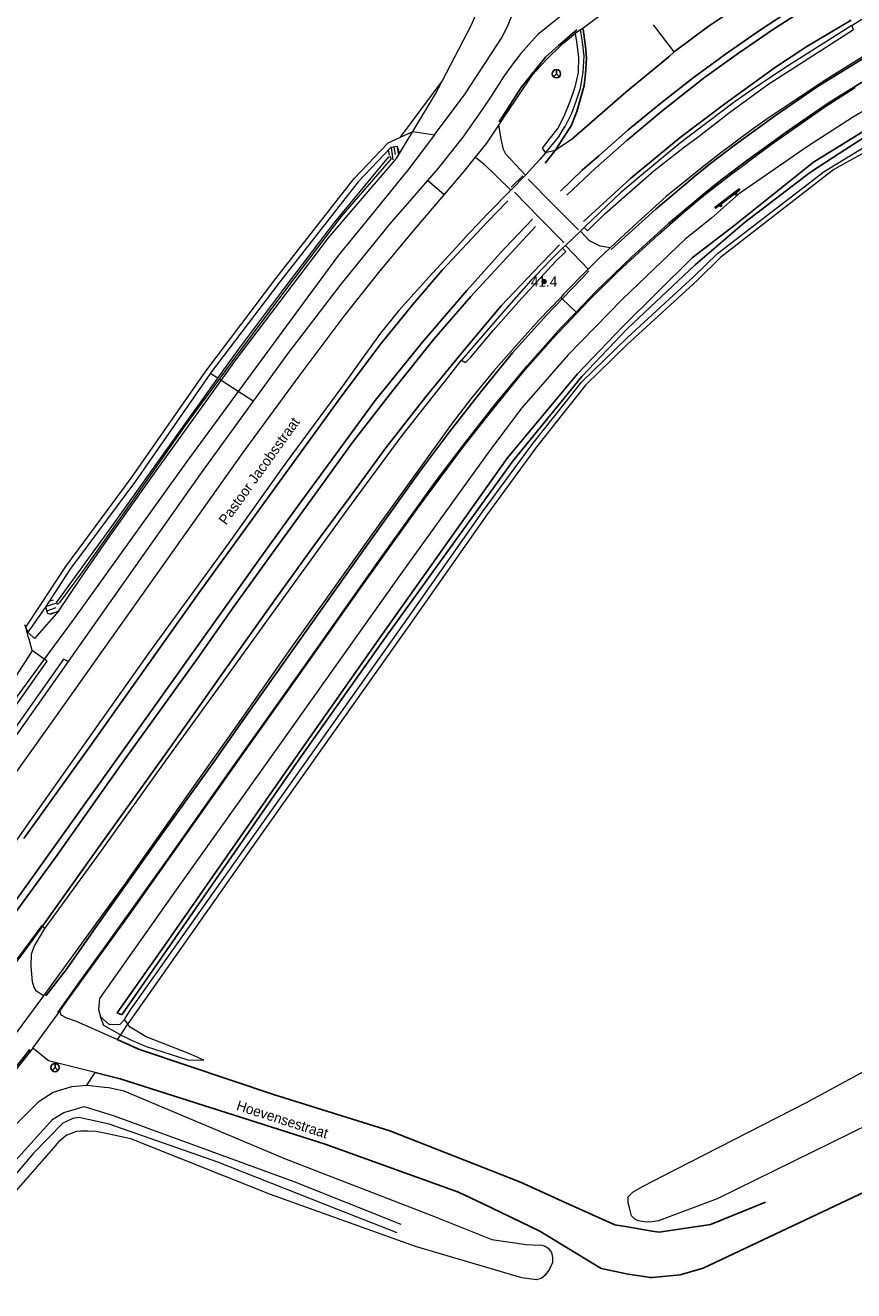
# Model space of a CAD drawing. Header units: metres. Extents: x 169249 to 194689, y 406250 to 412203.
# Tile 243 of 256: x 184875 to 184957, y 410226 to 410351. Entities that reach past the tile are written whole.
import ezdxf
from ezdxf.enums import TextEntityAlignment as Align

# ---------------------------------------------------------------- set-up
doc = ezdxf.new("R2010")
doc.units = ezdxf.units.M
doc.layers.get('0').update_dxf_attribs({"linetype": 'CONTINUOUS'})
for name, color, linetype, lineweight in [('BGT_NLCS_N264$0$B-WE-FV-GELEIDING_WILDRASTER-G', 252, 'CONTINUOUS', 18), ('BGT_NLCS_N264$0$B-WE-GW-TALUD_KRUIN-G', 252, 'CONTINUOUS', 18), ('BGT_NLCS_N264$0$B-WE-GW-TALUD_TEEN-G', 252, 'CONTINUOUS', 18), ('BGT_NLCS_N264$0$B-WE-GW-WATERGANG_INSTEEK-G', 252, 'CONTINUOUS', 18), ('BGT_NLCS_N264$0$B-WE-GW-WATERGANG_SLOOT_BODEM-G', 252, 'CONTINUOUS', 18), ('BGT_NLCS_N264$0$B-WE-OG-TOPOGRAFIE_CULTUURSCHEIDING-G', 252, 'CONTINUOUS', 18), ('BGT_NLCS_N264$0$B-WE-OG-TOPOGRAFIE_TERREIN_AGRARISCH-GV', 252, 'CONTINUOUS', 18), ('BGT_NLCS_N264$0$B-WE-OG-TOPOGRAFIE_TERREIN_GROEN-GV', 252, 'CONTINUOUS', 18), ('BGT_NLCS_N264$0$B-WE-OG-TOPOGRAFIE_TERREIN_GROEN_BOS-GV', 252, 'CONTINUOUS', 18), ('BGT_NLCS_N264$0$B-WE-OG-TOPOGRAFIE_TERREIN_ONBEGROEID-GV', 252, 'CONTINUOUS', 18), ('BGT_NLCS_N264$0$B-WE-OG-TOPOGRAFIE_WATER-GV', 252, 'CONTINUOUS', 18), ('BGT_NLCS_N264$0$B-WE-OG-TOPOGRAFIE_WEG_BERM-GV', 252, 'CONTINUOUS', 18), ('BGT_NLCS_N264$0$B-WE-OG-TOPOGRAFIE_WEG_RIJWEG-GV', 252, 'CONTINUOUS', 18), ('BGT_NLCS_N264$0$B-WE-OG-TOPOGRAFIE_WEG_RIJWIELPAD-GV', 252, 'CONTINUOUS', 18), ('BGT_NLCS_N264$0$B-WE-VW-BEWEGWIJZERING_DRAAGCONSTRUCTIE-S', 252, 'CONTINUOUS', 25), ('BGT_NLCS_N264$0$B-WE-VW-VERKEERSTEKEN_BORD-S', 252, 'CONTINUOUS', 25), ('X-XX-AL-REFERENTIE-G', 7, 'CONTINUOUS', 18)]:
    doc.layers.add(name, color=color, linetype=linetype, lineweight=lineweight)
for name, color, linetype in [('BGT_NLCS_N264$0$B-WE-IE-MEUBILAIR_WEGMEUBILAIR-S', 252, 'CONTINUOUS'), ('BGT_NLCS_N264$0$B-WE-OG-TOPOGRAFIE_WATER_SLOOT-GV', 252, 'CONTINUOUS'), ('BGT_NLCS_N264$0$B-WE-OG-TOPOGRAFIE_WEG_RIJWEG-G', 252, 'CONTINUOUS'), ('BGT_NLCS_N264$0$B-WE-VW-MARKERING-G', 252, 'CONTINUOUS'), ('BGT_NLCS_N264$0$Label_Openbareruimte', 252, 'CONTINUOUS'), ('BGT_NLCS_N264$0$Label_Puntobject', 252, 'CONTINUOUS'), ('BGT_NLCS_N264$0$Taludsymbool_Oever', 252, 'CONTINUOUS')]:
    doc.layers.add(name, color=color, linetype=linetype)
doc.styles.add('BGT_NLCS_N264$0$STANDARD', font='txt')

# ---------------------------------------------------------------- blocks, each defined once
blk = doc.blocks.new('BGT_NLCS_N264$0$SIE-WEG_SCHRIKHEK')
for points in [[(-1.125, 0), (-1.125, 0.1), (-1.5, 0.1), (-1.5, 0)], [(-0.375, 0), (-0.375, 0.1), (-0.75, 0.1), (-0.75, 0)], [(0.375, 0.1), (0, 0.1), (0, 0), (0.375, 0)], [(1.125, 0), (1.125, 0.1), (0.75, 0.1), (0.75, 0)]]:
    blk.add_hatch(color=0).paths.add_polyline_path(points)
at = {"color": 0}
for p, q in [((-1.125, 0), (-1.125, 0.1)), ((-0.75, 0), (-0.75, 0.1)), ((-0.375, 0), (-0.375, 0.1)), ((0, 0.1), (0, 0)), ((0.375, 0.1), (0.375, 0)), ((0.75, 0.1), (0.75, 0)), ((1.125, 0.1), (1.125, 0))]:
    blk.add_line(p, q, dxfattribs=at)
at = {"flags": 128}
for points in [[(-1.5, 0.1), (1.5, 0.1), (1.5, 0), (-1.5, 0)], [(-1.0125, 0.1), (-1.0125, 0.25), (-0.8625, 0.25), (-0.8625, 0.1)], [(0.8625, 0.1), (0.8625, 0.25), (1.0125, 0.25), (1.0125, 0.1)]]:
    blk.add_lwpolyline(points, close=True, dxfattribs=at)
blk = doc.blocks.new('BGT_NLCS_N264$0$SIE-WEG_WEGWIJZER-SO')
for q in [(-0.29, -0.29), (0, 0.41), (0.29, -0.29)]:
    blk.add_line((0, 0), q)
blk.add_circle((0, 0), 0.413)
blk = doc.blocks.new('BGT_NLCS_N264$0$SIE-WEG_PAAL_ALGEMEEN_TYPE_02-SO')
at = {"ltscale": 0.5}
h = blk.add_hatch(color=256, dxfattribs=at)
h.paths.add_polyline_path([(0, 0), (0.1875, 0, 0.41421356), (0, 0.1875)])
h.paths.add_polyline_path([(0, -0.1875), (0, 0), (-0.1875, 0, 0.41421356)])
for p, q in [((-0.1875, 0), (0.1875, 0)), ((0, -0.1875), (0, 0.1875))]:
    blk.add_line(p, q, dxfattribs=at)
blk.add_circle((0, 0), 0.1875, dxfattribs=at)
blk = doc.blocks.new('BGT_NLCS_N264$0$BGT_NLCS_N264_ACAD_1_FMEBLOCK1')
at = {"layer": 'BGT_NLCS_N264$0$Taludsymbool_Oever', "color": 7, "lineweight": 18}
for p, q in [((-0.5, 0.29, 10.49), (-0.42, -0.21, 10.49)), ((-0.23, 0.55, 10.49), (-0.05, -0.64, 10.49)), ((0.06, 0.59, 10.49), (0.18, -0.12, 10.49)), ((0.36, 0.64, 10.49), (0.5, -0.22, 10.49))]:
    blk.add_line(p, q, dxfattribs=at)
blk = doc.blocks.new('BGT_NLCS_N264$0$BGT_NLCS_N264_ACAD_1_FMEBLOCK18')
at = {"layer": 'BGT_NLCS_N264$0$Taludsymbool_Oever', "color": 7, "lineweight": 18}
for p, q in [((-0.55, 0.02, 10.46), (0.55, 0.38, 10.46)), ((-0.21, 0.56, 10.46), (0.22, 0.7, 10.46)), ((-0.45, -0.38, 10.46), (0.47, -0.07, 10.46)), ((-0.14, -0.7, 10.46), (0.53, -0.48, 10.46))]:
    blk.add_line(p, q, dxfattribs=at)
blk = doc.blocks.new('BGT_NLCS_N264')
at = {"layer": 'BGT_NLCS_N264$0$B-WE-FV-GELEIDING_WILDRASTER-G'}
blk.add_polyline3d([(185012.22, 410357.51, 10.26), (185012.07, 410357.49, 10.36), (185006.96, 410357.15, 10.34), (185002.5, 410356.38, 10.35), (184996.27, 410355.04, 10.33), (184986.43, 410351.96, 10.3), (184983.1, 410350.98, 10.29), (184972.8, 410346.28, 10.35), (184964.3, 410341.81, 10.36), (184954.57, 410336.42, 10.35)], dxfattribs=at)
at = {"layer": 'BGT_NLCS_N264$0$B-WE-GW-TALUD_KRUIN-G'}
for points in [[(184876.75, 410288.15, 11.43), (184870.13, 410279.14, 11.4), (184856.9, 410261.17, 11.32)], [(184884.26, 410251.14, 10.71), (184885.34, 410250.61, 10.55), (184886.78, 410249.97, 10.41), (184890.91, 410248.65, 10.27), (184892.48, 410248.64, 10.12)]]:
    blk.add_polyline3d(points, dxfattribs=at)
at = {"layer": 'BGT_NLCS_N264$0$B-WE-GW-TALUD_TEEN-G'}
blk.add_line((184885.03, 410252.12, 10.08), (184884.97, 410252.21, 10.07), dxfattribs=at)
for points in [[(184915.97, 410345.12, 10.69), (184918.86, 410350.67, 10.76), (184919.85, 410352.98, 10.71), (184920.26, 410353.8, 10.7), (184920.58, 410354.47, 10.69), (184920.73, 410355.19, 10.71), (184920.4, 410356.47, 10.71), (184915.79, 410364.62, 10.84), (184915.12, 410365.94, 11.1), (184915.13, 410367, 11.1), (184915.3, 410367.51, 11.14), (184915.95, 410369.57, 11.31)], [(184913.08, 410340.16, 10.52), (184915.32, 410343.87, 10.67), (184915.97, 410345.12, 10.69)], [(184892.48, 410248.64, 10.12), (184891, 410249.28, 10.07), (184886.78, 410250.94, 10.04), (184885.2, 410251.89, 10.1), (184885.03, 410252.12, 10.08)]]:
    blk.add_polyline3d(points, dxfattribs=at)
at = {"layer": 'BGT_NLCS_N264$0$B-WE-GW-WATERGANG_INSTEEK-G'}
for points in [[(184969.3, 410247.84, 10.55), (184943.08, 410234.97, 10.67), (184937.29, 410232.8, 10.58), (184936.45, 410232.67, 10.5), (184935.88, 410232.68, 10.47), (184935.29, 410232.8, 10.43), (184934.96, 410232.97, 10.38), (184934.63, 410233.28, 10.36), (184934.46, 410233.94, 10.35), (184934.31, 410234.55, 10.31), (184934.29, 410235.15, 10.29), (184934.8, 410235.65, 10.27), (184935.77, 410236.21, 10.28), (184938.97, 410237.84, 10.3), (184951.89, 410244.44, 10.38), (184960.73, 410249.26, 10.51)], [(184880.93, 410246.16, 11.1), (184882.68, 410245.98, 11.06), (184883.11, 410245.93, 11.05), (184884.6, 410245.59, 10.99), (184900.43, 410238.93, 10.46), (184902.9, 410237.98, 10.47), (184904.68, 410237.29, 10.47), (184914.95, 410233.31, 10.48), (184920.85, 410230.96, 10.53), (184924.24, 410230.46, 10.46), (184924.92, 410230.43, 10.46), (184925.78, 410230.41, 10.45), (184926.11, 410230.3, 10.47), (184926.41, 410230.1, 10.47), (184926.73, 410229.66, 10.43), (184926.85, 410229.18, 10.41), (184926.83, 410228.69, 10.38), (184926.55, 410228.03, 10.36), (184926.09, 410227.4, 10.33), (184925.72, 410227.12, 10.28), (184925.26, 410226.99, 10.26), (184923.83, 410227.17, 10.25), (184913.34, 410230.26, 10.06), (184899.05, 410235.4, 10.16), (184885.27, 410240.87, 10.12), (184882.7, 410241.42, 10.07), (184881.84, 410241.6, 10.05), (184881.03, 410241.64, 10.07), (184880.36, 410241.62, 10.12), (184879.93, 410241.61, 10.14), (184878.98, 410241.25, 10.21), (184878.19, 410240.6, 10.23), (184877.65, 410239.98, 10.25), (184872.59, 410234.2, 10.22)]]:
    blk.add_polyline3d(points, dxfattribs=at)
at = {"layer": 'BGT_NLCS_N264$0$B-WE-GW-WATERGANG_SLOOT_BODEM-G'}
for points in [[(184911.52, 410231.62, 9.21), (184905.76, 410233.89, 9.22), (184893.85, 410238.58, 9.23), (184883.13, 410242.31, 9.25), (184881.22, 410242.74, 9.27), (184881.05, 410242.78, 9.27), (184880.15, 410242.98, 9.27), (184879.57, 410242.87, 9.28), (184879.01, 410242.62, 9.28), (184878.57, 410242.42, 9.28), (184875.68, 410239.45, 9.28), (184864.2, 410225.91, 9.28)], [(184870.48, 410234.96, 9.27), (184877.61, 410242.8, 9.27), (184878.67, 410243.47, 9.27), (184879.7, 410243.78, 9.26), (184880.67, 410244.05, 9.26), (184883.63, 410243.13, 9.27), (184901.35, 410236.66, 9.25), (184911.88, 410232.47, 9.23)]]:
    blk.add_polyline3d(points, dxfattribs=at)
at = {"layer": 'BGT_NLCS_N264$0$B-WE-OG-TOPOGRAFIE_CULTUURSCHEIDING-G'}
blk.add_line((184874.94, 410291.29, 10.46), (184874.82, 410291.53, 10.73), dxfattribs=at)
blk.add_polyline3d([(184856.9, 410261.17, 11.32), (184866.77, 410275.34, 11.23), (184875.54, 410288.88, 10.97), (184875.56, 410288.99, 10.94)], dxfattribs=at)
at = {"layer": 'BGT_NLCS_N264$0$B-WE-OG-TOPOGRAFIE_TERREIN_AGRARISCH-GV'}
for p, q in [((184911.85, 410339.59, 10.51), (184915.97, 410345.12, 5.17)), ((184875.2, 410290.3, 10.66), (184874.94, 410291.29, 10.46))]:
    blk.add_line(p, q, dxfattribs=at)
blk.add_polyline3d([(184874.94, 410291.29, 10.46), (184876.35, 410293.45, 10.46), (184878.86, 410297.28, 10.46), (184885.32, 410305.99, 10.43), (184892.66, 410316.54, 10.44), (184899.59, 410325.66, 10.5), (184907.31, 410335.53, 10.48), (184910.66, 410339.03, 10.5), (184911.85, 410339.59, 10.51)], dxfattribs=at)
at = {"layer": 'BGT_NLCS_N264$0$B-WE-OG-TOPOGRAFIE_TERREIN_GROEN-GV'}
for p, q in [((184911.85, 410339.59, 10.51), (184913.08, 410340.16, 10.52)), ((184913.08, 410340.16, 10.52), (184915.2, 410339.83, 11.53))]:
    blk.add_line(p, q, dxfattribs=at)
blk.add_polyline3d([(184915.2, 410339.83, 11.53), (184918.25, 410343.87, 11.58), (184921.81, 410349.37, 11.76), (184922.27, 410350.23, 11.74), (184922.47, 410350.67, 11.74), (184922.97, 410351.87, 11.71), (184923.07, 410352.62, 11.71)], dxfattribs=at)
at = {"layer": 'BGT_NLCS_N264$0$B-WE-OG-TOPOGRAFIE_TERREIN_GROEN_BOS-GV'}
for p, q in [((184884.86, 410252.04, 10.18), (184884.26, 410251.14, 10.71)), ((184884.26, 410251.14, 10.71), (184883.93, 410250.65, 10.8)), ((184883.93, 410250.65, 10.8), (184886.52, 410249.54, 3.9))]:
    blk.add_line(p, q, dxfattribs=at)
blk.add_polyline3d([(184954.57, 410336.42, 10.35), (184943.42, 410327.76, 10.13), (184941.12, 410325.5, 9.88), (184934.57, 410319.5, 9.84), (184934.21, 410319.15, 9.84)], dxfattribs=at)
at = {"layer": 'BGT_NLCS_N264$0$B-WE-OG-TOPOGRAFIE_TERREIN_ONBEGROEID-GV', "linetype": 'Continuous'}
blk.add_line((184876.75, 410288.15, 11.43), (184875.56, 410288.99, 10.94), dxfattribs=at)
for points in [[(184875.56, 410288.99, 10.94), (184875.25, 410290.12, 10.71), (184875.2, 410290.3, 10.66)], [(184859.31, 410262.86, 11.43), (184877.04, 410287.95, 11.31), (184876.75, 410288.15, 11.43)]]:
    blk.add_polyline3d(points, dxfattribs=at)
at = {"layer": 'BGT_NLCS_N264$0$B-WE-OG-TOPOGRAFIE_WATER-GV'}
for p, q in [((184893.86, 410315.83, 10), (184893.11, 410316.31, 10.44)), ((184894.19, 410315.62, 10.24), (184893.99, 410315.75, 10.05)), ((184884.97, 410252.21, 10.07), (184884.86, 410252.04, 10.18)), ((184884.86, 410252.04, 10.18), (184885.03, 410252.12, 5.49))]:
    blk.add_line(p, q, dxfattribs=at)
for points in [[(184960.55, 410344, 10.92), (184956.41, 410341.53, 10.93), (184951.99, 410338.67, 10.99), (184945.19, 410333.98, 11.03), (184942.52, 410331.63, 10.86), (184939.93, 410329.54, 10.92), (184933.74, 410323.64, 10.98), (184928.36, 410318.11, 10.94), (184923.83, 410312.92, 10.94), (184920.64, 410308.7, 10.91), (184911.99, 410296.68, 11.01), (184899.94, 410279.72, 11.05), (184889.74, 410265.43, 11.08), (184882.2, 410254.69, 11.16), (184882.11, 410253.63, 11.12), (184882.29, 410252.89, 11.11)], [(184884.66, 410252.65, 10.04), (184885.26, 410253.58, 9.93), (184896, 410268.77, 9.72), (184912.59, 410292.19, 9.77), (184919.96, 410302.66, 9.77), (184924.89, 410309.42, 9.79), (184929.74, 410315.49, 9.81), (184934.22, 410319.86, 9.84), (184940.78, 410325.86, 9.88), (184943.1, 410328.14, 10.13), (184953.62, 410336.2, 10.18), (184965.25, 410343.32, 10.28), (184972.11, 410346.87, 10.29), (184978.89, 410349.9, 10.27), (184985.09, 410352.29, 10.27), (184990.32, 410354.03, 10.25), (184997.85, 410356.16, 10.23), (185004.37, 410357.38, 10.25), (185005.27, 410357.61, 10.25), (185005.75, 410358.34, 10.36), (185005.93, 410358.84, 10.38)], [(184911.76, 410337.98, 10.43), (184911.57, 410338.67, 10.47), (184910.9, 410338.57, 10.5), (184907.69, 410335.21, 10.48), (184899.98, 410325.35, 10.5), (184893.11, 410316.31, 10.44)], [(184893.86, 410315.83, 10), (184895.89, 410318.66, 10), (184900.63, 410324.99, 10.03), (184905.35, 410331.18, 10.07), (184910.7, 410337.66, 10.08), (184910.86, 410337.7, 10.08), (184910.91, 410337.44, 10.08), (184905.99, 410331.74, 10.08), (184900.61, 410324.68, 10.08), (184895.51, 410317.82, 10.06), (184893.99, 410315.75, 10.05)], [(184894.19, 410315.62, 10.24), (184895.66, 410317.67, 10.25), (184904.76, 410329.67, 10.29), (184907.11, 410332.41, 10.33), (184911.47, 410337.51, 10.41), (184911.76, 410337.98, 10.43)], [(184934.21, 410319.15, 9.84), (184930.11, 410315.15, 9.81), (184925.29, 410309.12, 9.79), (184920.37, 410302.36, 9.77), (184913, 410291.9, 9.77), (184896.41, 410268.48, 9.72), (184884.97, 410252.21, 10.07)], [(184893.11, 410316.31, 10.44), (184893.07, 410316.25, 10.44), (184885.73, 410305.7, 10.43), (184879.27, 410297, 10.46), (184876.89, 410293.35, 10.46)], [(184893.99, 410315.75, 10.05), (184890.61, 410311.15, 10.03), (184885.56, 410303.92, 9.99), (184880.53, 410296.79, 10.04), (184878.24, 410293.72, 10.2), (184878.04, 410293.54, 10.2), (184877.99, 410293.67, 10.2), (184877.99, 410293.77, 10.2), (184883.4, 410301.24, 10.01), (184889.81, 410310.19, 10), (184893.86, 410315.83, 10)], [(184878.17, 410292.91, 10.46), (184880.43, 410296.22, 10.36), (184882.93, 410299.86, 10.25), (184887.46, 410306.24, 10.2), (184894.19, 410315.62, 10.24)], [(184876.89, 410293.35, 10.46), (184876.94, 410293.07, 10.46), (184877.06, 410292.69, 10.46)], [(184877.06, 410292.69, 10.46), (184877.37, 410292.59, 10.46), (184878.17, 410292.91, 10.46)], [(184882.29, 410252.89, 11.11), (184883.15, 410252.13, 10.87), (184884.23, 410252.16, 10.3), (184884.66, 410252.65, 10.04)]]:
    blk.add_polyline3d(points, dxfattribs=at)
at = {"layer": 'BGT_NLCS_N264$0$B-WE-OG-TOPOGRAFIE_WATER_SLOOT-GV'}
for points in [[(184884.4, 410253.1, 9.7), (184902.15, 410278.65, 9.5), (184910.01, 410289.8, 9.53), (184922.89, 410307.64, 9.53), (184929.72, 410316, 9.55), (184934.23, 410320.75, 9.53), (184940.89, 410327.03, 9.66), (184945.75, 410331.14, 9.74), (184952.27, 410336.16, 9.75), (184955.2, 410338.04, 9.66), (184962.45, 410342.71, 9.58)], [(184962.87, 410343.5, 9.66), (184952.57, 410337.15, 9.8), (184944.84, 410330.95, 9.77), (184940.6, 410327.72, 9.71), (184933.78, 410320.93, 9.58), (184929.3, 410316.27, 9.62), (184922.4, 410308.01, 9.57), (184909.88, 410290.36, 9.52), (184901.06, 410277.77, 9.5), (184888.56, 410259.86, 9.5), (184883.95, 410253.28, 9.66), (184884.4, 410253.1, 9.7)]]:
    blk.add_polyline3d(points, dxfattribs=at)
at = {"layer": 'BGT_NLCS_N264$0$B-WE-OG-TOPOGRAFIE_WEG_BERM-GV'}
for p, q in [((184929.6, 410350.18, 11.78), (184929.07, 410349.8, 11.77)), ((184911.76, 410337.98, 10.43), (184913.08, 410340.16, 10.52)), ((184895.87, 410314.54, 11.48), (184894.19, 410315.62, 10.24)), ((184897.35, 410313.58, 11.52), (184895.87, 410314.54, 11.48)), ((184876.89, 410293.35, 10.46), (184875.15, 410290.84, 10.74)), ((184875.15, 410290.84, 10.74), (184874.94, 410291.29, 10.46)), ((184884.97, 410252.21, 10.07), (184884.66, 410252.65, 10.04)), ((184880.93, 410246.16, 11.1), (184881.76, 410247.41, 10.9))]:
    blk.add_line(p, q, dxfattribs=at)
for points in [[(184929.07, 410349.8, 11.77), (184929.2, 410349.01, 11.8), (184929.42, 410347.48, 11.72), (184929.37, 410345.97, 11.74), (184929.04, 410344.53, 11.72), (184928.6, 410343.19, 11.71), (184927.97, 410341.65, 11.72), (184927.38, 410340.47, 11.71), (184926.49, 410339.37, 11.74), (184925.84, 410338.5, 11.75), (184926.15, 410338.05, 11.78)], [(184926.15, 410338.05, 11.78), (184926.69, 410338.67, 11.77), (184927.48, 410339.63, 11.67), (184928.06, 410340.65, 11.72), (184928.05, 410340.6, 11.72), (184928.74, 410341.97, 11.72), (184929.17, 410343.14, 11.72), (184929.59, 410344.44, 11.72), (184929.85, 410346.01, 11.71), (184929.95, 410347.57, 11.74), (184929.81, 410349.01, 11.8), (184929.6, 410350.18, 11.78)], [(184929.95, 410330.7, 11.37), (184930.3, 410330.37, 11.35), (184932.02, 410332.07, 11.39), (184936.82, 410336.27, 11.38), (184939.87, 410338.63, 11.34), (184941.21, 410339.62, 11.32), (184944.29, 410342.03, 11.3), (184948.08, 410344.79, 11.28), (184956.51, 410350.2, 11.29), (184956.35, 410350.6, 11.28)], [(184956.35, 410350.6, 11.28), (184949.83, 410346.51, 11.31), (184946.25, 410344.09, 11.36)], [(184946.25, 410344.09, 11.36), (184944.74, 410343.04, 11.38), (184940.85, 410340.08, 11.39), (184939.48, 410339.07, 11.42), (184935.43, 410335.7, 11.43), (184933.56, 410334.11, 11.42), (184932.28, 410332.9, 11.44), (184929.95, 410330.7, 11.37)], [(184915.2, 410339.83, 11.53), (184912.68, 410336.48, 11.49), (184908.43, 410331.27, 11.49), (184905.74, 410327.98, 11.49), (184895.87, 410314.54, 11.48)], [(184927.84, 410328.65, 11.39), (184926.62, 410327.45, 11.46), (184925.25, 410326.03, 11.46), (184924.72, 410325.48, 11.47), (184921.83, 410322.18, 11.48), (184917.87, 410317.61, 11.45)], [(184920.98, 410320.53, 11.43), (184923.48, 410323.38, 11.41), (184925.62, 410325.71, 11.4), (184927.14, 410327.36, 11.4), (184928.15, 410328.32, 11.36), (184927.84, 410328.65, 11.39)], [(184917.87, 410317.61, 11.45), (184918.28, 410317.39, 11.42), (184918.79, 410317.92, 11.45), (184920.98, 410320.53, 11.43)], [(184895.87, 410314.54, 11.48), (184890.71, 410307.51, 11.47), (184879.69, 410292.16, 11.44), (184876.75, 410288.15, 11.43)], [(184878.17, 410292.91, 10.46), (184875.78, 410290.19, 10.55), (184875.19, 410290.76, 10.8), (184875.15, 410290.84, 10.74)], [(184884.26, 410251.14, 10.71), (184883.91, 410251.32, 10.77), (184882.61, 410252.05, 10.91), (184882.29, 410252.89, 11.11)], [(184875.63, 410249.81, 11.5), (184873.4, 410246.97, 11.49), (184870.48, 410243.21, 11.48)], [(184881.76, 410247.41, 10.9), (184877.17, 410248.56, 11.3), (184875.63, 410249.81, 11.5)], [(184872.86, 410241.19, 11.15), (184876.24, 410244.6, 11.14), (184877.63, 410245.48, 11.14), (184879.48, 410246.02, 11.12), (184880.93, 410246.16, 11.1)]]:
    blk.add_polyline3d(points, dxfattribs=at)
at = {"layer": 'BGT_NLCS_N264$0$B-WE-OG-TOPOGRAFIE_WEG_RIJWEG-G'}
for points in [[(184886.52, 410249.54, 10.55), (184886.04, 410249.71, 10.55), (184885.19, 410250.09, 10.65), (184883.93, 410250.65, 10.8)], [(184947.83, 410234.63, 10.37), (184942.41, 410232.42, 10.45), (184937.36, 410231.66, 10.49), (184936.67, 410231.77, 10.49), (184934.03, 410232.22, 10.46), (184933, 410232.39, 10.45), (184928.15, 410234.57, 10.44), (184923.68, 410236.6, 10.48), (184910.82, 410241.66, 10.41), (184899.33, 410245.24, 10.36), (184886.52, 410249.54, 10.55)], [(184881.76, 410247.41, 10.9), (184883.32, 410247.01, 10.76), (184884.24, 410246.78, 10.68), (184904.42, 410240.34, 10.45), (184917.57, 410235.62, 10.56), (184919.93, 410234.49, 10.55), (184925.6, 410231.76, 10.55), (184931.63, 410228.11, 10.51), (184934.29, 410227.54, 10.53), (184936.49, 410227.2, 10.53), (184936.71, 410227.22, 10.53), (184939.42, 410227.46, 10.52), (184941.71, 410228.12, 10.51), (184959.98, 410236.77, 10.23)]]:
    blk.add_polyline3d(points, dxfattribs=at)
at = {"layer": 'BGT_NLCS_N264$0$B-WE-OG-TOPOGRAFIE_WEG_RIJWEG-GV'}
for p, q in [((184938.84, 410348.01, 11.65), (184936.81, 410350.67, 11.77)), ((184938.84, 410348.01, 11.65), (184938.3, 410347.51, 11.65)), ((184928.73, 410339.37, 11.7), (184927.1, 410338.28, 11.72)), ((184927.1, 410338.28, 11.72), (184926.15, 410338.05, 11.78)), ((184928.13, 410328.93, 11.38), (184929.59, 410330.35, 11.36)), ((184929.59, 410330.35, 11.36), (184929.95, 410330.7, 11.37)), ((184927.84, 410328.65, 11.39), (184928.13, 410328.93, 11.38)), ((184876.57, 410261.85, 11.71), (184876.82, 410261.6, 11.74))]:
    blk.add_line(p, q, dxfattribs=at)
at = {"layer": 'BGT_NLCS_N264$0$B-WE-OG-TOPOGRAFIE_WEG_RIJWEG-GV', "linetype": 'Continuous'}
blk.add_line((184883.93, 410250.65, 10.8), (184879.93, 410252.43, 11.26), dxfattribs=at)
at = {"layer": 'BGT_NLCS_N264$0$B-WE-OG-TOPOGRAFIE_WEG_RIJWEG-GV'}
for points in [[(184956.35, 410350.6, 11.28), (184957.18, 410351.12, 11.27), (184957.34, 410351.22, 11.27)], [(184926.15, 410338.05, 11.78), (184925.58, 410337.4, 11.8), (184924.19, 410335.85, 11.81)], [(184922.75, 410334.39, 11.82), (184920.42, 410332.02, 11.84), (184919.48, 410331.03, 11.84), (184918.6, 410330.11, 11.84), (184917.35, 410328.74, 11.81), (184915.03, 410326.18, 11.8), (184911.71, 410322.52, 11.81), (184909.89, 410320.27, 11.8), (184908.36, 410318.15, 11.8), (184906.14, 410315.05, 11.75), (184900.55, 410307.51, 11.71), (184894.95, 410299.62, 11.68), (184887.07, 410288.76, 11.66), (184879.59, 410278.23, 11.62), (184874.54, 410271.06, 11.6), (184871.68, 410267, 11.59), (184866.28, 410259.65, 11.55)], [(184876.82, 410261.6, 11.74), (184876.91, 410261.72, 11.74), (184882.42, 410269.34, 11.7), (184888.76, 410278.2, 11.65), (184895.64, 410287.65, 11.61), (184901.41, 410295.66, 11.56), (184907.02, 410303.44, 11.52), (184912.03, 410310.18, 11.46), (184916.6, 410315.99, 11.48), (184917.87, 410317.61, 11.45)], [(184865.11, 410246.79, 11.76), (184865.1, 410246.8, 11.76), (184869.32, 410252.19, 11.76), (184876.53, 410261.89, 11.71), (184876.57, 410261.85, 11.71)], [(184876.67, 410254.98, 11.52), (184875.97, 410255.44, 11.54), (184875.77, 410255.79, 11.54), (184875.6, 410256.34, 11.54), (184875.47, 410257.86, 11.66), (184875.5, 410259.06, 11.66), (184875.74, 410259.84, 11.66), (184876.82, 410261.6, 11.74)], [(184879.93, 410252.43, 11.26), (184878.97, 410252.76, 11.38), (184878.43, 410253.05, 11.38), (184878.29, 410253.47, 11.5)]]:
    blk.add_polyline3d(points, dxfattribs=at)
at = {"layer": 'BGT_NLCS_N264$0$B-WE-OG-TOPOGRAFIE_WEG_RIJWIELPAD-GV'}
for p, q in [((184916.16, 410333.91, 11.61), (184914.51, 410335.33, 11.61)), ((184922.75, 410334.39, 11.82), (184924.19, 410335.85, 11.81)), ((184928.13, 410328.93, 11.38), (184930.37, 410326.59, 11.23)), ((184927.8, 410323.67, 11.23), (184927.65, 410323.81, 11.24)), ((184929.17, 410322.36, 11.22), (184927.8, 410323.67, 11.23)), ((184929.26, 410322.27, 11.22), (184929.17, 410322.36, 11.22)), ((184876.67, 410254.98, 11.52), (184872.95, 410249.94, 11.52)), ((184875.63, 410249.81, 11.5), (184878.29, 410253.47, 11.5))]:
    blk.add_line(p, q, dxfattribs=at)
for points in [[(184929.26, 410322.27, 11.22), (184930.53, 410323.6, 11.21), (184933.36, 410326.4, 11.21), (184937.28, 410330.02, 11.19), (184939.75, 410332.17, 11.21), (184941.76, 410333.85, 11.2), (184944.25, 410335.78, 11.19), (184948.38, 410338.88, 11.15), (184953.65, 410342.55, 11.12), (184956.68, 410344.5, 11.1)], [(184929.6, 410350.18, 11.78), (184933.67, 410353.22, 11.81), (184934.47, 410353.81, 11.81)], [(184928.5, 410352.14, 11.81), (184927.25, 410351.21, 11.81), (184925.37, 410349.68, 11.81), (184924.51, 410348.72, 11.8), (184923.71, 410347.83, 11.75), (184922.92, 410346.83, 11.76), (184922.03, 410345.56, 11.74), (184920.79, 410343.63, 11.74), (184919.84, 410342.23, 11.68), (184918, 410339.59, 11.66), (184915.57, 410336.55, 11.62), (184914.51, 410335.33, 11.61)], [(184921.55, 410340.79, 11.63), (184921.93, 410341.35, 11.63), (184923.93, 410344.34, 11.67), (184924.91, 410345.78, 11.69), (184926.17, 410347.18, 11.71), (184927.84, 410348.81, 11.74), (184929.07, 410349.8, 11.77)], [(184958.94, 410348.4, 11.19), (184957.62, 410347.64, 11.19), (184953.62, 410345.15, 11.19), (184948.11, 410341.47, 11.17), (184946.51, 410340.35, 11.19), (184943.44, 410338.06, 11.19), (184941.58, 410336.62, 11.2), (184938.05, 410333.74, 11.21), (184935.61, 410331.55, 11.24), (184933.54, 410329.64, 11.26), (184932.53, 410328.69, 11.25)], [(184919.25, 410337.62, 11.61), (184920.37, 410339.02, 11.62), (184921.55, 410340.79, 11.63)], [(184924.19, 410335.85, 11.81), (184922.25, 410337.91, 11.7), (184922.01, 410338.37, 11.69), (184921.77, 410339.45, 11.67), (184921.55, 410340.79, 11.63)], [(184916.16, 410333.91, 11.61), (184918.23, 410336.36, 11.61), (184919.25, 410337.62, 11.61)], [(184919.25, 410337.62, 11.61), (184920.06, 410336.98, 11.65), (184922.75, 410334.39, 11.82)], [(184914.51, 410335.33, 11.61), (184910.77, 410331.01, 11.58), (184905.98, 410325.11, 11.54), (184900.74, 410318.25, 11.53), (184897.35, 410313.58, 11.52)], [(184863.17, 410261.83, 11.36), (184871.19, 410273.11, 11.42), (184871.42, 410273.44, 11.42), (184877.23, 410281.56, 11.44), (184885.14, 410292.73, 11.52), (184896.35, 410308.52, 11.54), (184901.86, 410316.04, 11.56), (184906.31, 410321.96, 11.57), (184909.73, 410326.26, 11.61), (184913.11, 410330.32, 11.61), (184916.16, 410333.91, 11.61)], [(184932.53, 410328.69, 11.25), (184931.53, 410328.87, 11.21), (184930.5, 410329.39, 11.26), (184929.59, 410330.35, 11.36)], [(184932.53, 410328.69, 11.25), (184931.39, 410327.62, 11.23), (184930.37, 410326.59, 11.23)], [(184930.37, 410326.59, 11.23), (184927.94, 410324.13, 11.24), (184927.65, 410323.81, 11.24)], [(184927.65, 410323.81, 11.24), (184925.52, 410321.58, 11.24), (184923.55, 410319.38, 11.23), (184921.05, 410316.56, 11.28), (184918.81, 410313.82, 11.3), (184916.96, 410311.42, 11.3), (184914.17, 410307.55, 11.3), (184908.64, 410299.89, 11.33), (184905.16, 410295, 11.39), (184900.86, 410288.97, 11.41), (184895.94, 410281.9, 11.41), (184891.3, 410275.37, 11.42), (184884.72, 410266.05, 11.46), (184881.37, 410261.43, 11.51), (184876.67, 410254.98, 11.52)], [(184878.29, 410253.47, 11.5), (184878.97, 410254.43, 11.47), (184885.23, 410263.04, 11.43), (184896.18, 410278.58, 11.34), (184901.62, 410286.22, 11.34), (184907.53, 410294.58, 11.31), (184913.46, 410302.9, 11.29), (184918, 410309, 11.24), (184920.96, 410312.76, 11.26), (184923.91, 410316.4, 11.22), (184926.87, 410319.76, 11.22), (184929.26, 410322.27, 11.22)], [(184897.35, 410313.58, 11.52), (184892.21, 410306.52, 11.5), (184883.08, 410293.58, 11.5), (184879.11, 410287.91, 11.46)], [(184879.11, 410287.91, 11.46), (184872.6, 410278.7, 11.41), (184864.85, 410267.86, 11.34), (184858.14, 410258.78, 11.31), (184854.21, 410253.7, 11.32)], [(184879.11, 410287.91, 11.46), (184878.65, 410288.15, 11.47), (184872.21, 410279.06, 11.4), (184867.83, 410272.93, 11.37), (184862.35, 410265.26, 11.33), (184855.19, 410255.58, 11.33), (184854.38, 410254.57, 11.33)]]:
    blk.add_polyline3d(points, dxfattribs=at)
at = {"layer": 'BGT_NLCS_N264$0$B-WE-VW-MARKERING-G'}
blk.add_line((184926.13, 410337.04, 11.75), (184927.1, 410338.28, 11.72), dxfattribs=at)
at = {"layer": 'BGT_NLCS_N264$0$B-WE-VW-MARKERING-G', "linetype": 'Continuous'}
blk.add_line((184923.92, 410335.79, 11.77), (184922.78, 410334.67, 11.82), dxfattribs=at)
at = {"layer": 'BGT_NLCS_N264$0$B-WE-VW-MARKERING-G'}
for points in [[(185019.74, 410366.06, 11.52), (185011.57, 410364.83, 11.44), (185009.01, 410364.39, 11.44), (185004.11, 410363.34, 11.33), (184999.21, 410362.26, 11.22), (184994.84, 410361.14, 11.19), (184990.59, 410359.99, 11.13), (184985.61, 410358.35, 11.12), (184980.78, 410356.62, 11.12), (184976.02, 410354.7, 11.12), (184971.26, 410352.6, 11.08), (184966.85, 410350.4, 11.08), (184962.47, 410348.09, 11.08), (184958.24, 410345.57, 11.1), (184954.02, 410342.96, 11.1), (184950, 410340.19, 11.11), (184945.97, 410337.26, 11.14), (184943.69, 410335.55, 11.14), (184942.1, 410334.28, 11.16)], [(184921.6, 410341.1, 11.67), (184923.75, 410344.51, 11.73), (184926.15, 410347.47, 11.77), (184927.42, 410348.64, 11.78), (184929.24, 410350.17, 11.8)], [(184927.1, 410338.28, 11.72), (184928.07, 410339.77, 11.74), (184928.69, 410340.71, 11.72), (184929.23, 410342.13, 11.78), (184929.63, 410343.52, 11.75), (184929.97, 410344.7, 11.78), (184930.11, 410345.85, 11.81), (184930.21, 410347.39, 11.83), (184930.11, 410348.54, 11.83), (184929.86, 410350.24, 11.86)], [(184957.93, 410347.63, 11.11), (184957.2, 410347.2, 11.11), (184952.93, 410344.55, 11.13), (184948.82, 410341.74, 11.13), (184944.75, 410338.79, 11.15), (184942.43, 410337.01, 11.17), (184940.84, 410335.72, 11.17)], [(184924.46, 410335.47, 11.78), (184926.89, 410333.01, 11.56), (184929.4, 410330.46, 11.35)], [(184940.84, 410335.72, 11.17), (184937.02, 410332.51, 11.18), (184933.3, 410329.16, 11.18), (184932.62, 410328.52, 11.18)], [(184927.92, 410329.17, 11.36), (184927.85, 410329.3, 11.36), (184925.56, 410331.66, 11.55), (184923.11, 410334.18, 11.76)], [(184942.1, 410334.28, 11.16), (184938.28, 410331.09, 11.15), (184934.66, 410327.82, 11.14), (184931.12, 410324.39, 11.15), (184929.17, 410322.36, 11.16)], [(184930.44, 410326.44, 11.19), (184929.78, 410325.7, 11.19), (184927.8, 410323.67, 11.19)], [(184927.8, 410323.67, 11.19), (184926.27, 410322.1, 11.19), (184922.91, 410318.34, 11.21), (184919.77, 410314.51, 11.2), (184916.69, 410310.57, 11.22), (184913.75, 410306.6, 11.25), (184907.87, 410298.44, 11.27), (184902.07, 410290.23, 11.31), (184896.32, 410282.12, 11.33), (184893.48, 410278.05, 11.36), (184887.62, 410269.89, 11.38), (184881.85, 410261.77, 11.44), (184878.98, 410257.64, 11.44), (184876.9, 410254.96, 11.44)], [(184929.17, 410322.36, 11.16), (184927.71, 410320.85, 11.16), (184924.33, 410317.06, 11.16), (184921.21, 410313.32, 11.18), (184918.16, 410309.41, 11.2), (184915.19, 410305.46, 11.2), (184909.38, 410297.34, 11.23), (184903.57, 410289.14, 11.28), (184897.79, 410280.99, 11.31), (184894.93, 410276.98, 11.33), (184889.15, 410268.76, 11.36), (184883.38, 410260.69, 11.38), (184880.41, 410256.6, 11.41), (184878.08, 410253.33, 11.41)], [(184870.3, 410243.32, 11.48), (184871.35, 410244.77, 11.47), (184874.44, 410248.55, 11.44), (184875.33, 410249.67, 11.45)]]:
    blk.add_polyline3d(points, dxfattribs=at)
at = {"layer": 'BGT_NLCS_N264$0$B-WE-VW-MARKERING-G', "linetype": 'Continuous'}
for points in [[(184938.84, 410348.01, 11.65), (184942.2, 410350.5, 11.71), (184946.14, 410353.16, 11.65), (184951.43, 410356.49, 11.64)], [(184927.64, 410334.29, 11.55), (184929.78, 410336.33, 11.55), (184931.42, 410337.76, 11.58), (184934.3, 410340.32, 11.58), (184937.51, 410342.96, 11.58), (184940.7, 410345.45, 11.52), (184943.91, 410347.79, 11.58), (184947.24, 410350.12, 11.55), (184950.55, 410352.28, 11.53), (184954.17, 410354.45, 11.53)], [(184954.45, 410353.86, 11.53), (184951.82, 410352.28, 11.52), (184948.61, 410350.25, 11.53), (184945.17, 410347.89, 11.55), (184941.81, 410345.47, 11.55), (184937.61, 410342.17, 11.53), (184934.16, 410339.27, 11.53), (184931.08, 410336.55, 11.52), (184928.24, 410333.88, 11.55)], [(184929.91, 410331.28, 11.38), (184934.54, 410335.52, 11.37), (184939.42, 410339.56, 11.38), (184943.83, 410342.89, 11.36), (184948.81, 410346.51, 11.31), (184951.91, 410348.53, 11.3), (184956.29, 410351.14, 11.31)], [(184928.73, 410339.37, 11.7), (184934.08, 410344.04, 11.79), (184938.3, 410347.51, 11.65)], [(184922.45, 410333.32, 11.76), (184920.44, 410331.26, 11.82), (184919.89, 410330.67, 11.81), (184915.98, 410326.49, 11.76), (184913.05, 410323.08, 11.83), (184909.93, 410319.22, 11.75), (184906.15, 410314.21, 11.72), (184900.85, 410306.9, 11.68), (184892.02, 410294.73, 11.7), (184885.29, 410285.24, 11.65), (184881.28, 410279.57, 11.68), (184874.73, 410270.47, 11.6)], [(184924.87, 410331.51, 11.57), (184922.19, 410328.69, 11.56), (184921.72, 410328.2, 11.56), (184918.4, 410324.49, 11.62), (184913.99, 410319.35, 11.66), (184909.38, 410313.63, 11.65), (184905.41, 410308.25, 11.63), (184901.7, 410303.2, 11.62), (184898.53, 410298.81, 11.6), (184891.64, 410289.18, 11.63), (184884.71, 410279.45, 11.63), (184877.55, 410269.42, 11.62), (184872.28, 410262.05, 11.63)], [(184868.93, 410256.39, 11.62), (184877.86, 410268.59, 11.66), (184884.88, 410278.55, 11.65), (184891.86, 410288.21, 11.63), (184895.31, 410293.14, 11.6), (184899.27, 410298.67, 11.6), (184903.97, 410305.13, 11.62), (184907.11, 410309.47, 11.56), (184911.1, 410314.64, 11.63), (184915.15, 410319.68, 11.59), (184918.79, 410323.91, 11.57), (184922.76, 410328.19, 11.56), (184925.17, 410330.8, 11.55)], [(184876.57, 410261.85, 11.73), (184882.11, 410269.59, 11.68), (184885.66, 410274.57, 11.65), (184889.17, 410279.45, 11.63), (184894.39, 410286.82, 11.57), (184899.58, 410294.12, 11.56), (184903.21, 410299.18, 11.59), (184906.86, 410304.12, 11.53), (184910.42, 410308.97, 11.48), (184914.34, 410313.96, 11.4), (184917.91, 410318.34, 11.46), (184921.79, 410322.97, 11.48), (184924.95, 410326.29, 11.44), (184927.53, 410328.99, 11.42)], [(184865.11, 410246.79, 11.74), (184867.97, 410250.31, 11.73), (184875.1, 410259.8, 11.75), (184876.57, 410261.85, 11.73)]]:
    blk.add_polyline3d(points, dxfattribs=at)
at = {"layer": 'BGT_NLCS_N264$0$B-WE-IE-MEUBILAIR_WEGMEUBILAIR-S', "color": 7}
blk.add_blockref('BGT_NLCS_N264$0$SIE-WEG_PAAL_ALGEMEEN_TYPE_02-SO', (184926.01, 410325.37, 11.32), dxfattribs=at)
at = {"layer": 'BGT_NLCS_N264$0$B-WE-VW-BEWEGWIJZERING_DRAAGCONSTRUCTIE-S', "color": 7}
for p in [(184927.23, 410345.85, 11.79), (184877.81, 410247.9, 11.22)]:
    blk.add_blockref('BGT_NLCS_N264$0$SIE-WEG_WEGWIJZER-SO', p, dxfattribs=at)
at = {"layer": 'BGT_NLCS_N264$0$B-WE-VW-VERKEERSTEKEN_BORD-S', "color": 7, "rotation": 217.4846356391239}
blk.add_blockref('BGT_NLCS_N264$0$SIE-WEG_SCHRIKHEK', (184944.05, 410333.59, 11.03), dxfattribs=at)
at = {"layer": 'BGT_NLCS_N264$0$Taludsymbool_Oever', "color": 7, "lineweight": 18}
for name, p in [('BGT_NLCS_N264$0$BGT_NLCS_N264_ACAD_1_FMEBLOCK1', (184911.16, 410338.02)), ('BGT_NLCS_N264$0$BGT_NLCS_N264_ACAD_1_FMEBLOCK18', (184877.44, 410293.31))]:
    blk.add_blockref(name, p, dxfattribs=at)
at = {"layer": 'BGT_NLCS_N264$0$Label_Openbareruimte', "color": 252, "lineweight": 18, "style": 'BGT_NLCS_N264$0$STANDARD'}
for s, rotation, p in [('Pastoor Jacobsstraat', 54.4024, (184897.91, 410306.72)), ('Hoevensestraat', -17.6923, (184900.22, 410242.79))]:
    blk.add_text(s, height=1, rotation=rotation, dxfattribs=at).set_placement(p, align=Align.MIDDLE)
at = {"layer": 'BGT_NLCS_N264$0$Label_Puntobject', "lineweight": 18, "style": 'BGT_NLCS_N264$0$STANDARD'}
blk.add_text('41.4', height=1, dxfattribs=at).set_placement((184926.01, 410325.37, 11.32), align=Align.MIDDLE)

msp = doc.modelspace()

# ---------------------------------------------------------------- block references
at = {"layer": 'X-XX-AL-REFERENTIE-G'}
msp.add_blockref('BGT_NLCS_N264', (0, 0), dxfattribs=at)

doc.saveas('drawing.dxf')
